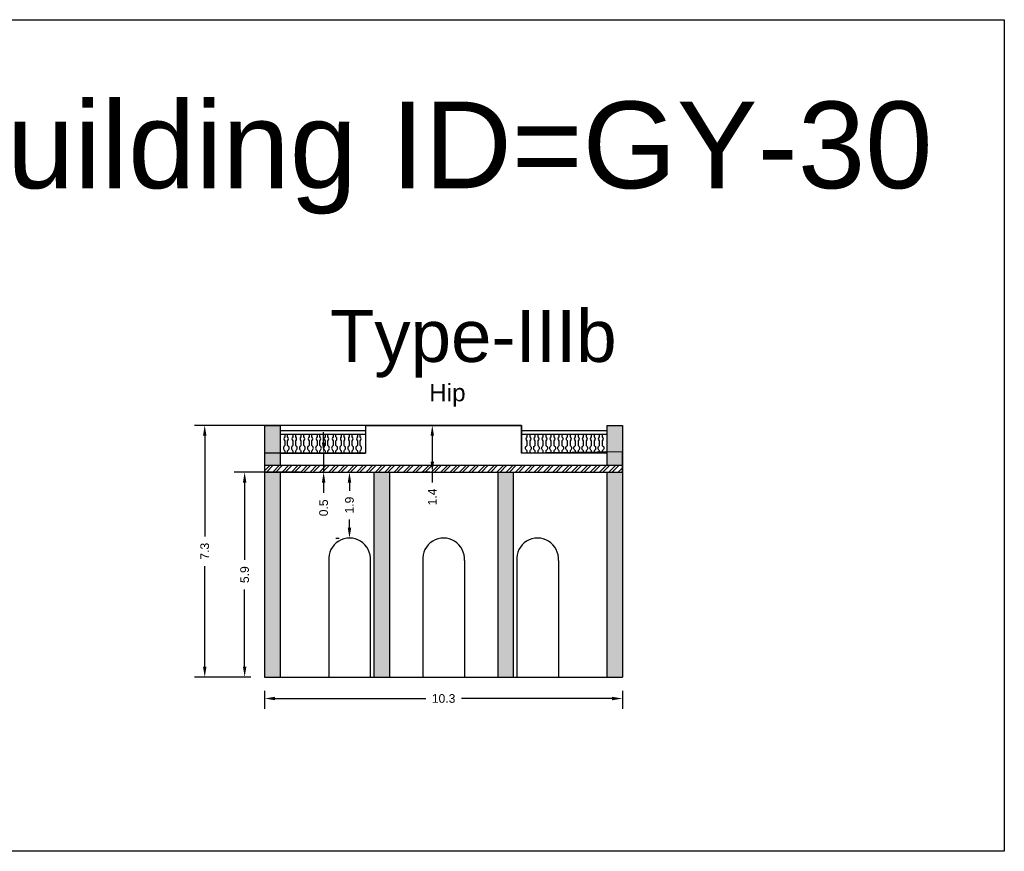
# Model space of a CAD drawing. Header units: metres. Extents: x 3416649 to 3417076, y -6712857 to -6712690.
# Tile 40 of 43: x 3417006 to 3417034, y -6712787 to -6712763. Entities that reach past the tile are written whole.
import ezdxf

# ---------------------------------------------------------------- set-up
doc = ezdxf.new("R2010")
doc.units = ezdxf.units.M
doc.linetypes.add('ACAD_ISO02W100', pattern=[15, 12, -3])
doc.layers.add('Dotted', color=7, linetype='ACAD_ISO02W100', plot=False)
doc.styles.get("Standard").update_dxf_attribs({"font": 'arial.ttf'})
doc.dimstyles.new('ISO-25', dxfattribs={"dimtxt": 0.25, "dimasz": 0.3, "dimexe": 0.3, "dimexo": 0.4, "dimgap": 0.2, "dimtad": 0, "dimdec": 1, "dimdsep": 46, "dimtxsty": 'Standard', "dimcen": 2.5, "dimadec": 0, "dimazin": 0, "dimtfac": 1, "dimtdec": 1, "dimtmove": 0, "dimatfit": 3, "dimfxl": 1, "dimarcsym": 0})

# ---------------------------------------------------------------- blocks, each defined once
blk = doc.blocks.new('*D210')
at = {"color": 0, "lineweight": -2, "transparency": 16777216}
for p, q in [((3417014.881, -6712775.834), (3417014.977, -6712775.834)), ((3417015.277, -6712776.134), (3417015.277, -6712776.368)), ((3417015.277, -6712777.434), (3417015.277, -6712777.2)), ((3417014.881, -6712777.734), (3417014.977, -6712777.734))]:
    blk.add_line(p, q, dxfattribs=at)
at = {"color": 0, "transparency": 16777216}
for points in [[(3417015.227, -6712776.134), (3417015.327, -6712776.134), (3417015.277, -6712775.834)], [(3417015.227, -6712777.434), (3417015.327, -6712777.434), (3417015.277, -6712777.734)]]:
    blk.add_solid(points, dxfattribs=at)
at = {"layer": 'Defpoints', "color": 0, "transparency": 16777216}
for p in [(3417015.277, -6712775.834), (3417015.281, -6712775.834), (3417015.281, -6712777.734)]:
    blk.add_point(p, dxfattribs=at)
at = {"color": 0, "transparency": 16777216, "insert": (3417015.277, -6712776.784), "char_height": 0.25, "attachment_point": 5, "rotation": 90}
blk.add_mtext('1.9', dxfattribs=at)
blk = doc.blocks.new('*D211')
at = {"color": 0, "lineweight": -2, "transparency": 16777216}
for p, q in [((3417012.831, -6712782.144), (3417012.831, -6712782.661)), ((3417023.151, -6712782.144), (3417023.151, -6712782.661)), ((3417013.131, -6712782.361), (3417017.478, -6712782.361)), ((3417022.851, -6712782.361), (3417018.504, -6712782.361))]:
    blk.add_line(p, q, dxfattribs=at)
at = {"color": 0, "transparency": 16777216}
for points in [[(3417013.131, -6712782.311), (3417013.131, -6712782.411), (3417012.831, -6712782.361)], [(3417022.851, -6712782.311), (3417022.851, -6712782.411), (3417023.151, -6712782.361)]]:
    blk.add_solid(points, dxfattribs=at)
at = {"layer": 'Defpoints', "color": 0, "transparency": 16777216}
for p in [(3417012.831, -6712781.744), (3417023.151, -6712781.744), (3417023.151, -6712782.361)]:
    blk.add_point(p, dxfattribs=at)
at = {"color": 0, "transparency": 16777216, "insert": (3417017.991, -6712782.361), "char_height": 0.25, "attachment_point": 5}
blk.add_mtext('10.3', dxfattribs=at)
blk = doc.blocks.new('*D212')
at = {"color": 0, "lineweight": -2, "transparency": 16777216}
for p, q in [((3417013.855, -6712775.834), (3417011.955, -6712775.834)), ((3417012.255, -6712776.134), (3417012.255, -6712778.361)), ((3417012.255, -6712781.444), (3417012.255, -6712779.217)), ((3417012.431, -6712781.744), (3417011.955, -6712781.744))]:
    blk.add_line(p, q, dxfattribs=at)
at = {"color": 0, "transparency": 16777216}
for points in [[(3417012.205, -6712776.134), (3417012.305, -6712776.134), (3417012.255, -6712775.834)], [(3417012.205, -6712781.444), (3417012.305, -6712781.444), (3417012.255, -6712781.744)]]:
    blk.add_solid(points, dxfattribs=at)
at = {"layer": 'Defpoints', "color": 0, "transparency": 16777216}
for p in [(3417012.255, -6712775.834), (3417014.255, -6712775.834), (3417012.831, -6712781.744)]:
    blk.add_point(p, dxfattribs=at)
at = {"color": 0, "transparency": 16777216, "insert": (3417012.255, -6712778.789), "char_height": 0.25, "attachment_point": 5, "rotation": 90}
blk.add_mtext('5.9', dxfattribs=at)
blk = doc.blocks.new('*D213')
at = {"color": 0, "lineweight": -2, "transparency": 16777216}
for p, q in [((3417017.216, -6712774.484), (3417010.804, -6712774.484)), ((3417011.104, -6712774.784), (3417011.104, -6712777.687)), ((3417011.104, -6712781.444), (3417011.104, -6712778.541)), ((3417012.431, -6712781.744), (3417010.804, -6712781.744))]:
    blk.add_line(p, q, dxfattribs=at)
at = {"color": 0, "transparency": 16777216}
for points in [[(3417011.054, -6712774.784), (3417011.154, -6712774.784), (3417011.104, -6712774.484)], [(3417011.054, -6712781.444), (3417011.154, -6712781.444), (3417011.104, -6712781.744)]]:
    blk.add_solid(points, dxfattribs=at)
at = {"layer": 'Defpoints', "color": 0, "transparency": 16777216}
for p in [(3417011.104, -6712774.484), (3417017.616, -6712774.484), (3417012.831, -6712781.744)]:
    blk.add_point(p, dxfattribs=at)
at = {"color": 0, "transparency": 16777216, "insert": (3417011.104, -6712778.114), "char_height": 0.25, "attachment_point": 5, "rotation": 90}
blk.add_mtext('7.3', dxfattribs=at)
blk = doc.blocks.new('*D214')
at = {"color": 0, "lineweight": -2, "transparency": 16777216}
for p, q in [((3417017.591, -6712774.484), (3417017.365, -6712774.484)), ((3417017.665, -6712774.784), (3417017.665, -6712775.534)), ((3417017.591, -6712775.834), (3417017.365, -6712775.834)), ((3417017.665, -6712775.834), (3417017.665, -6712776.134))]:
    blk.add_line(p, q, dxfattribs=at)
at = {"color": 0, "transparency": 16777216}
for points in [[(3417017.615, -6712774.784), (3417017.715, -6712774.784), (3417017.665, -6712774.484)], [(3417017.615, -6712775.534), (3417017.715, -6712775.534), (3417017.665, -6712775.834)]]:
    blk.add_solid(points, dxfattribs=at)
at = {"layer": 'Defpoints', "color": 0, "transparency": 16777216}
for p in [(3417017.991, -6712774.484), (3417017.665, -6712775.834), (3417017.991, -6712775.834)]:
    blk.add_point(p, dxfattribs=at)
at = {"color": 0, "transparency": 16777216, "insert": (3417017.665, -6712776.549), "char_height": 0.25, "attachment_point": 5, "rotation": 90}
blk.add_mtext('1.4', dxfattribs=at)
blk = doc.blocks.new('*D215')
at = {"color": 0, "lineweight": -2, "transparency": 16777216}
for p, q in [((3417014.532, -6712774.984), (3417014.532, -6712774.684)), ((3417014.255, -6712775.284), (3417014.232, -6712775.284)), ((3417014.532, -6712775.284), (3417014.532, -6712775.834)), ((3417014.255, -6712775.834), (3417014.232, -6712775.834)), ((3417014.532, -6712776.134), (3417014.532, -6712776.434))]:
    blk.add_line(p, q, dxfattribs=at)
at = {"color": 0, "transparency": 16777216}
for points in [[(3417014.482, -6712774.984), (3417014.582, -6712774.984), (3417014.532, -6712775.284)], [(3417014.482, -6712776.134), (3417014.582, -6712776.134), (3417014.532, -6712775.834)]]:
    blk.add_solid(points, dxfattribs=at)
at = {"layer": 'Defpoints', "color": 0, "transparency": 16777216}
for p in [(3417014.655, -6712775.284), (3417014.532, -6712775.834), (3417014.655, -6712775.834)]:
    blk.add_point(p, dxfattribs=at)
at = {"color": 0, "transparency": 16777216, "insert": (3417014.532, -6712776.863), "char_height": 0.25, "attachment_point": 5, "rotation": 90}
blk.add_mtext('0.5', dxfattribs=at)

msp = doc.modelspace()

# ---------------------------------------------------------------- hatches: boundary and pattern name
h = msp.add_hatch(color=256)
h.dxf.hatch_style = 1
h.paths.add_polyline_path([(3417012.831, -6712775.834), (3417013.281, -6712775.834), (3417013.281, -6712781.744), (3417012.831, -6712781.744)])
h.paths.add_polyline_path([(3417012.831, -6712774.484), (3417013.281, -6712774.484), (3417013.281, -6712775.634), (3417012.831, -6712775.634)])
h.paths.add_polyline_path([(3417015.981, -6712775.834), (3417016.431, -6712775.834), (3417016.431, -6712781.744), (3417015.981, -6712781.744)])
h = msp.add_hatch(color=256)
h.dxf.hatch_style = 1
h.paths.add_polyline_path([(3417022.701, -6712781.744), (3417023.151, -6712781.744), (3417023.151, -6712775.834), (3417022.701, -6712775.834)])
h.paths.add_polyline_path([(3417022.701, -6712775.634), (3417023.151, -6712775.634), (3417023.151, -6712774.484), (3417022.701, -6712774.484)])
h.paths.add_polyline_path([(3417020.001, -6712775.834), (3417019.551, -6712775.834), (3417019.551, -6712781.744), (3417020.001, -6712781.744)])
h = msp.add_hatch()
h.set_pattern_fill('ANSI32', color=256, scale=0.02)
h.set_pattern_definition([(45, (-4.93615, 0), (-0.134703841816, 0.134703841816), []), (45, (-4.84635, 0), (-0.134703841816, 0.134703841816), [])])
h.paths.add_polyline_path([(3417023.151, -6712775.834), (3417023.151, -6712775.634), (3417012.831, -6712775.634), (3417012.831, -6712775.834)])

# ---------------------------------------------------------------- linework, layer by layer
for points in [[(3417000.174, -6712762.787), (3417034.158, -6712762.787), (3417034.158, -6712786.767), (3417000.174, -6712786.767)], [(3417023.151, -6712775.834), (3417023.151, -6712775.248), (3417020.241, -6712775.284), (3417020.241, -6712774.484), (3417015.741, -6712774.484), (3417015.741, -6712775.284), (3417012.831, -6712775.284), (3417012.831, -6712775.834)]]:
    msp.add_lwpolyline(points, close=True)
for points in [[(3417012.831, -6712774.484), (3417012.831, -6712781.744)], [(3417012.831, -6712774.484), (3417013.281, -6712774.484)], [(3417013.281, -6712774.484), (3417013.281, -6712775.634)], [(3417015.741, -6712774.484), (3417020.241, -6712774.484)], [(3417015.741, -6712774.484), (3417015.741, -6712774.634)], [(3417020.241, -6712774.484), (3417020.241, -6712774.634)], [(3417022.701, -6712774.484), (3417022.701, -6712775.634)], [(3417022.701, -6712774.484), (3417023.151, -6712774.484)], [(3417023.151, -6712774.484), (3417023.151, -6712781.744)], [(3417013.281, -6712774.634), (3417015.741, -6712774.634)], [(3417013.281, -6712774.734), (3417015.741, -6712774.734)], [(3417015.741, -6712774.634), (3417015.741, -6712775.284)], [(3417020.241, -6712774.634), (3417022.701, -6712774.634)], [(3417020.241, -6712774.634), (3417020.241, -6712775.284)], [(3417020.241, -6712774.734), (3417022.701, -6712774.734)], [(3417013.281, -6712775.284), (3417015.741, -6712775.284)], [(3417022.701, -6712775.284), (3417020.241, -6712775.284)], [(3417012.831, -6712775.634), (3417023.151, -6712775.634)], [(3417013.281, -6712775.834), (3417013.281, -6712781.744)], [(3417015.981, -6712775.834), (3417015.981, -6712781.744)], [(3417016.431, -6712775.834), (3417016.431, -6712781.744)], [(3417019.551, -6712775.834), (3417019.551, -6712781.744)], [(3417020.001, -6712775.834), (3417020.001, -6712781.744)], [(3417022.701, -6712775.834), (3417022.701, -6712781.744)], [(3417017.391, -6712778.384), (3417017.391, -6712781.744)], [(3417018.591, -6712778.384), (3417018.591, -6712781.744)], [(3417020.101, -6712778.384), (3417020.101, -6712781.744)], [(3417021.301, -6712778.384), (3417021.301, -6712781.744)], [(3417012.831, -6712781.744), (3417023.151, -6712781.744)]]:
    msp.add_lwpolyline(points)
for points in [[(3417013.415, -6712774.734), (3417013.415, -6712774.818, 0.504557), (3417013.415, -6712774.926), (3417013.415, -6712775.068, 0.59952), (3417013.415, -6712775.216), (3417013.415, -6712775.284)], [(3417013.494, -6712775.284), (3417013.494, -6712775.216, 0.59952), (3417013.494, -6712775.068), (3417013.494, -6712774.926, 0.504557), (3417013.494, -6712774.818), (3417013.494, -6712774.734)], [(3417013.647, -6712774.734), (3417013.647, -6712774.818, 0.504557), (3417013.647, -6712774.926), (3417013.647, -6712775.068, 0.59952), (3417013.647, -6712775.216), (3417013.647, -6712775.284)], [(3417013.726, -6712775.284), (3417013.726, -6712775.216, 0.59952), (3417013.726, -6712775.068), (3417013.726, -6712774.926, 0.504557), (3417013.726, -6712774.818), (3417013.726, -6712774.734)], [(3417013.879, -6712774.734), (3417013.879, -6712774.818, 0.504557), (3417013.879, -6712774.926), (3417013.879, -6712775.068, 0.59952), (3417013.879, -6712775.216), (3417013.879, -6712775.284)], [(3417013.959, -6712775.284), (3417013.959, -6712775.216, 0.59952), (3417013.959, -6712775.068), (3417013.959, -6712774.926, 0.504557), (3417013.959, -6712774.818), (3417013.959, -6712774.734)], [(3417014.112, -6712774.734), (3417014.112, -6712774.818, 0.504557), (3417014.112, -6712774.926), (3417014.112, -6712775.068, 0.59952), (3417014.112, -6712775.216), (3417014.112, -6712775.284)], [(3417014.191, -6712775.284), (3417014.191, -6712775.216, 0.59952), (3417014.191, -6712775.068), (3417014.191, -6712774.926, 0.504557), (3417014.191, -6712774.818), (3417014.191, -6712774.734)], [(3417014.344, -6712774.734), (3417014.344, -6712774.818, 0.504557), (3417014.344, -6712774.926), (3417014.344, -6712775.068, 0.59952), (3417014.344, -6712775.216), (3417014.344, -6712775.284)], [(3417014.423, -6712775.284), (3417014.423, -6712775.216, 0.59952), (3417014.423, -6712775.068), (3417014.423, -6712774.926, 0.504557), (3417014.423, -6712774.818), (3417014.423, -6712774.734)], [(3417014.576, -6712774.734), (3417014.576, -6712774.818, 0.504557), (3417014.576, -6712774.926), (3417014.576, -6712775.068, 0.59952), (3417014.576, -6712775.216), (3417014.576, -6712775.284)], [(3417014.655, -6712775.284), (3417014.655, -6712775.216, 0.59952), (3417014.655, -6712775.068), (3417014.655, -6712774.926, 0.504557), (3417014.655, -6712774.818), (3417014.655, -6712774.734)], [(3417014.808, -6712774.734), (3417014.808, -6712774.818, 0.504557), (3417014.808, -6712774.926), (3417014.808, -6712775.068, 0.59952), (3417014.808, -6712775.216), (3417014.808, -6712775.284)], [(3417014.888, -6712775.284), (3417014.888, -6712775.216, 0.59952), (3417014.888, -6712775.068), (3417014.888, -6712774.926, 0.504557), (3417014.888, -6712774.818), (3417014.888, -6712774.734)], [(3417015.041, -6712774.734), (3417015.041, -6712774.818, 0.504557), (3417015.041, -6712774.926), (3417015.041, -6712775.068, 0.59952), (3417015.041, -6712775.216), (3417015.041, -6712775.284)], [(3417015.12, -6712775.284), (3417015.12, -6712775.216, 0.59952), (3417015.12, -6712775.068), (3417015.12, -6712774.926, 0.504557), (3417015.12, -6712774.818), (3417015.12, -6712774.734)], [(3417015.273, -6712774.734), (3417015.273, -6712774.818, 0.504557), (3417015.273, -6712774.926), (3417015.273, -6712775.068, 0.59952), (3417015.273, -6712775.216), (3417015.273, -6712775.284)], [(3417015.352, -6712775.284), (3417015.352, -6712775.216, 0.59952), (3417015.352, -6712775.068), (3417015.352, -6712774.926, 0.504557), (3417015.352, -6712774.818), (3417015.352, -6712774.734)], [(3417015.505, -6712774.734), (3417015.505, -6712774.818, 0.504557), (3417015.505, -6712774.926), (3417015.505, -6712775.068, 0.59952), (3417015.505, -6712775.216), (3417015.505, -6712775.284)], [(3417015.584, -6712775.284), (3417015.584, -6712775.216, 0.59952), (3417015.584, -6712775.068), (3417015.584, -6712774.926, 0.504557), (3417015.584, -6712774.818), (3417015.584, -6712774.734)], [(3417020.397, -6712775.284), (3417020.397, -6712775.216, -0.59952), (3417020.397, -6712775.068), (3417020.397, -6712774.926, -0.504557), (3417020.397, -6712774.818), (3417020.397, -6712774.734)], [(3417020.476, -6712774.734), (3417020.476, -6712774.818, -0.504557), (3417020.476, -6712774.926), (3417020.476, -6712775.068, -0.59952), (3417020.476, -6712775.216), (3417020.476, -6712775.284)], [(3417020.63, -6712775.284), (3417020.63, -6712775.216, -0.59952), (3417020.63, -6712775.068), (3417020.63, -6712774.926, -0.504557), (3417020.63, -6712774.818), (3417020.63, -6712774.734)], [(3417020.709, -6712774.734), (3417020.709, -6712774.818, -0.504557), (3417020.709, -6712774.926), (3417020.709, -6712775.068, -0.59952), (3417020.709, -6712775.216), (3417020.709, -6712775.284)], [(3417020.862, -6712775.284), (3417020.862, -6712775.216, -0.59952), (3417020.862, -6712775.068), (3417020.862, -6712774.926, -0.504557), (3417020.862, -6712774.818), (3417020.862, -6712774.734)], [(3417020.941, -6712774.734), (3417020.941, -6712774.818, -0.504557), (3417020.941, -6712774.926), (3417020.941, -6712775.068, -0.59952), (3417020.941, -6712775.216), (3417020.941, -6712775.284)], [(3417021.094, -6712775.284), (3417021.094, -6712775.216, -0.59952), (3417021.094, -6712775.068), (3417021.094, -6712774.926, -0.504557), (3417021.094, -6712774.818), (3417021.094, -6712774.734)], [(3417021.173, -6712774.734), (3417021.173, -6712774.818, -0.504557), (3417021.173, -6712774.926), (3417021.173, -6712775.068, -0.59952), (3417021.173, -6712775.216), (3417021.173, -6712775.284)], [(3417021.326, -6712775.284), (3417021.326, -6712775.216, -0.59952), (3417021.326, -6712775.068), (3417021.326, -6712774.926, -0.504557), (3417021.326, -6712774.818), (3417021.326, -6712774.734)], [(3417021.405, -6712774.734), (3417021.405, -6712774.818, -0.504557), (3417021.405, -6712774.926), (3417021.405, -6712775.068, -0.59952), (3417021.405, -6712775.216), (3417021.405, -6712775.284)], [(3417021.559, -6712775.284), (3417021.559, -6712775.216, -0.59952), (3417021.559, -6712775.068), (3417021.559, -6712774.926, -0.504557), (3417021.559, -6712774.818), (3417021.559, -6712774.734)], [(3417021.638, -6712774.734), (3417021.638, -6712774.818, -0.504557), (3417021.638, -6712774.926), (3417021.638, -6712775.068, -0.59952), (3417021.638, -6712775.216), (3417021.638, -6712775.284)], [(3417021.791, -6712775.284), (3417021.791, -6712775.216, -0.59952), (3417021.791, -6712775.068), (3417021.791, -6712774.926, -0.504557), (3417021.791, -6712774.818), (3417021.791, -6712774.734)], [(3417021.87, -6712774.734), (3417021.87, -6712774.818, -0.504557), (3417021.87, -6712774.926), (3417021.87, -6712775.068, -0.59952), (3417021.87, -6712775.216), (3417021.87, -6712775.284)], [(3417022.023, -6712775.284), (3417022.023, -6712775.216, -0.59952), (3417022.023, -6712775.068), (3417022.023, -6712774.926, -0.504557), (3417022.023, -6712774.818), (3417022.023, -6712774.734)], [(3417022.102, -6712774.734), (3417022.102, -6712774.818, -0.504557), (3417022.102, -6712774.926), (3417022.102, -6712775.068, -0.59952), (3417022.102, -6712775.216), (3417022.102, -6712775.284)], [(3417022.255, -6712775.284), (3417022.255, -6712775.216, -0.59952), (3417022.255, -6712775.068), (3417022.255, -6712774.926, -0.504557), (3417022.255, -6712774.818), (3417022.255, -6712774.734)], [(3417022.334, -6712774.734), (3417022.334, -6712774.818, -0.504557), (3417022.334, -6712774.926), (3417022.334, -6712775.068, -0.59952), (3417022.334, -6712775.216), (3417022.334, -6712775.284)], [(3417022.488, -6712775.284), (3417022.488, -6712775.216, -0.59952), (3417022.488, -6712775.068), (3417022.488, -6712774.926, -0.504557), (3417022.488, -6712774.818), (3417022.488, -6712774.734)], [(3417022.567, -6712774.734), (3417022.567, -6712774.818, -0.504557), (3417022.567, -6712774.926), (3417022.567, -6712775.068, -0.59952), (3417022.567, -6712775.216), (3417022.567, -6712775.284)], [(3417015.881, -6712778.384, 1.083333), (3417014.681, -6712778.384), (3417014.681, -6712781.744), (3417015.881, -6712781.744), (3417015.881, -6712778.384)]]:
    msp.add_lwpolyline(points, format="xyb")
for centre in [(3417017.991, -6712778.336), (3417020.701, -6712778.336)]:
    msp.add_arc(centre, 0.602, 355.4188, 184.5812)
at = {"layer": 'Dotted', "ltscale": 0.02}
msp.add_lwpolyline([(3417012.831, -6712775.834), (3417023.151, -6712775.834)], dxfattribs=at)

# ---------------------------------------------------------------- texts
at = {"attachment_point": 1}
for s, width, heights, insert, char_height in [('Building ID=GY-30', 67.86454, [0.517], (3417003.071, -6712765.147), 2.5), ('Type-IIIb ', 9.99112, [0.517], (3417014.713, -6712771.156), 1.5), ('Hip', 1.17554, [0], (3417017.577, -6712773.291), 0.5)]:
    msp.add_mtext_dynamic_manual_height_columns(s, width=width, gutter_width=12.5, heights=heights, dxfattribs=dict(at, insert=insert, char_height=char_height))

# ---------------------------------------------------------------- dimensions: what is measured, and where the dimension line sits
for base, p1, p2, picture, middle in [((3417011.104, -6712774.484), (3417012.831, -6712781.744), (3417017.616, -6712774.484), '*D213', (3417011.104, -6712778.114)), ((3417017.665303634, -6712775.834009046), (3417017.990838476, -6712774.484009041), (3417017.990838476, -6712775.834009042), '*D214', (3417017.665303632, -6712776.549305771)), ((3417014.531621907, -6712775.834009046), (3417014.655393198, -6712775.284009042), (3417014.655393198, -6712775.834009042), '*D215', (3417014.531621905, -6712776.862522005)), ((3417012.255, -6712775.834), (3417012.831, -6712781.744), (3417014.255, -6712775.834), '*D212', (3417012.255, -6712778.789)), ((3417015.277, -6712775.834), (3417015.281, -6712777.734), (3417015.281, -6712775.834), '*D210', (3417015.277, -6712776.784))]:
    dim = msp.add_linear_dim(base=base, p1=p1, p2=p2, angle=90, dimstyle='ISO-25')
    dim.commit()
    dim.dimension.update_dxf_attribs({"geometry": picture, "text_midpoint": middle})
dim = msp.add_linear_dim(base=(3417023.151, -6712782.361), p1=(3417012.831, -6712781.744), p2=(3417023.151, -6712781.744), dimstyle='ISO-25')
dim.commit()
dim.dimension.update_dxf_attribs({"geometry": '*D211', "text_midpoint": (3417017.991, -6712782.361)})

doc.saveas('drawing.dxf')
